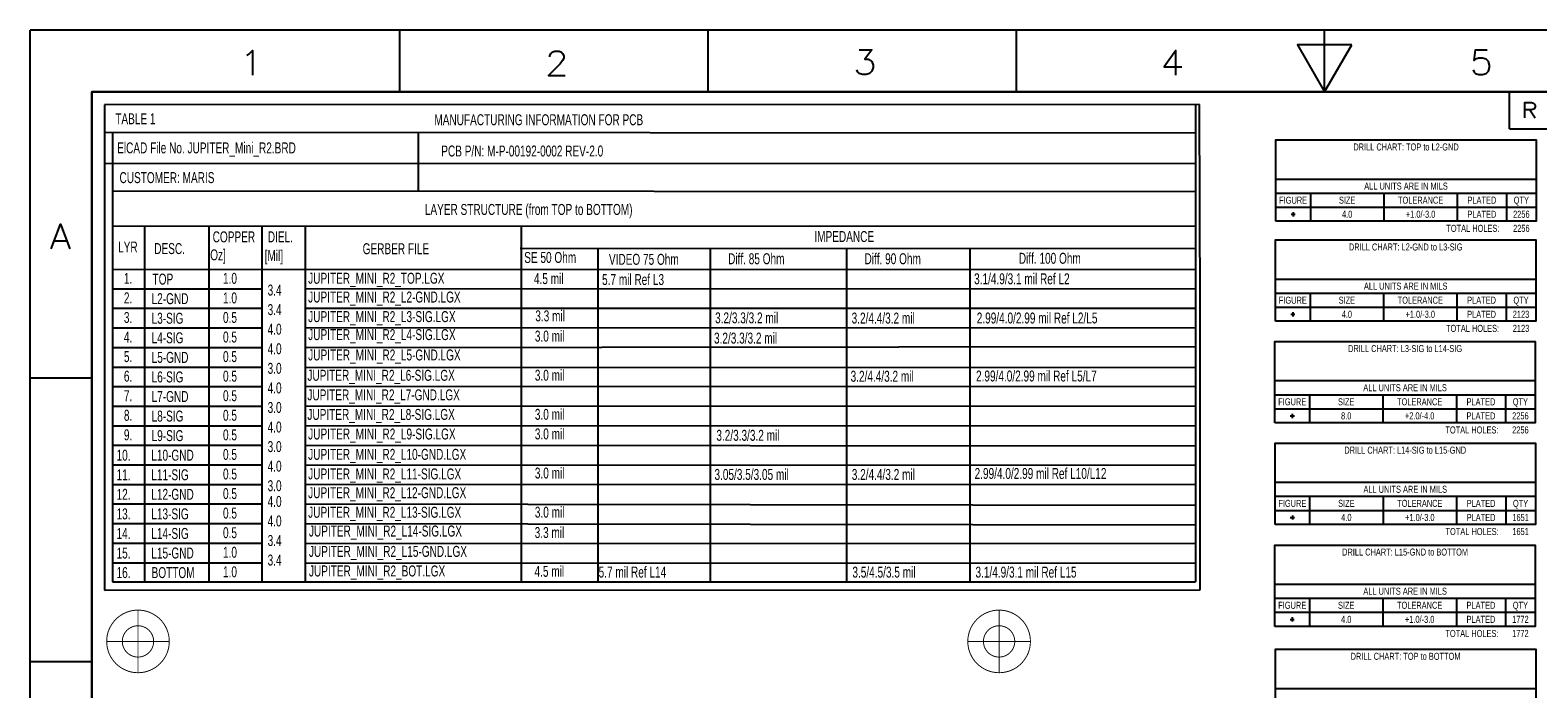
# Model space of a CAD drawing. Extents: x -36 to 384, y -28 to 269.
# Tile 51 of 52: x -36 to 208, y 162 to 269. Entities that reach past the tile are written whole.
import ezdxf
from ezdxf.enums import TextEntityAlignment as Align

# ---------------------------------------------------------------- set-up
doc = ezdxf.new("R2010")
doc.units = 0
for name, color, linetype in [('BG_DIMENSION', 7, 'CONTINUOUS'), ('BG_TARGET', 7, 'CONTINUOUS'), ('BG_TITLE_A3', 7, 'CONTINUOUS'), ('MA_NCLEGEND-1-16', 7, 'CONTINUOUS'), ('MA_NCLEGEND-1-2', 7, 'CONTINUOUS'), ('MA_NCLEGEND-14-15', 7, 'CONTINUOUS'), ('MA_NCLEGEND-15-16', 7, 'CONTINUOUS'), ('MA_NCLEGEND-2-3', 7, 'CONTINUOUS'), ('MA_NCLEGEND-3-14', 7, 'CONTINUOUS')]:
    doc.layers.add(name, color=color, linetype=linetype)

# ---------------------------------------------------------------- blocks, each defined once
blk = doc.blocks.new('FIGURE_CROSS')
for points in [[(-0.5, 0), (0.5, 0)], [(0, 0.5), (0, -0.5)]]:
    blk.add_lwpolyline(points)

msp = doc.modelspace()

# ---------------------------------------------------------------- linework, layer by layer
at = {"layer": 'BG_DIMENSION'}
for points in [[(153.416, 256.8956), (-24.2062, 256.8448)], [(-24.2062, 256.8448), (-24.2062, 178.1048)], [(152.781, 256.8956), (152.781, 179.4256)], [(153.543, 223.8756), (153.416, 256.8956)], [(-24.2062, 252.3998), (152.781, 252.3236)], [(-22.9362, 252.3998), (-22.9362, 179.42814)], [(26.7208, 242.8748), (26.7208, 252.3998)], [(-24.2062, 247.3198), (152.781, 247.3706)], [(-22.9362, 242.8748), (152.781, 242.7986)], [(-17.7292, 237.2868), (-17.7292, 179.55514)], [(-7.3152, 237.2868), (-7.3152, 179.55514)], [(-22.9362, 237.1598), (152.781, 237.2106)], [(1.3208, 237.1598), (1.3208, 179.42814)], [(8.3058, 237.1598), (8.3058, 179.42814)], [(43.3578, 237.21314), (43.3578, 179.55514)], [(43.2308, 233.6038), (152.781, 233.5276)], [(55.7784, 233.50474), (55.7784, 179.40274)], [(74.041, 233.55554), (74.041, 179.45354)], [(96.1644, 233.6292), (96.1644, 179.5272)], [(116.1796, 233.610404), (116.1796, 179.508404)], [(-22.9362, 230.1748), (152.781, 230.0986)], [(-22.9362, 226.9998), (1.3208, 226.9998)], [(8.3058, 226.9998), (152.781, 227.0506)], [(-22.9362, 223.8248), (1.3208, 223.8248)], [(8.3058, 223.8248), (152.781, 223.8756)], [(153.543, 178.1556), (153.543, 223.8756)], [(-22.9362, 220.6498), (1.3208, 220.6498)], [(8.3058, 220.6498), (152.781, 220.7006)], [(-22.9362, 217.4748), (1.3208, 217.4748)], [(8.3058, 217.4748), (152.781, 217.6526)], [(-22.9362, 214.2998), (1.3208, 214.2998)], [(8.3058, 214.2998), (152.781, 214.2236)], [(-22.9362, 211.1248), (1.3208, 211.1248)], [(8.3058, 211.1248), (152.781, 211.1756)], [(-22.9362, 207.9498), (1.3208, 207.9498)], [(8.3058, 207.9498), (152.781, 208.0006)], [(-22.9362, 204.7748), (1.3208, 204.7748)], [(8.3058, 204.7748), (152.781, 204.8256)], [(-22.9362, 201.5998), (1.3208, 201.5998)], [(8.3058, 201.5998), (152.781, 201.5236)], [(-22.9362, 198.4248), (1.3208, 198.4248)], [(8.3058, 198.4248), (152.781, 198.3486)], [(-22.9362, 195.2498), (1.3208, 195.2498)], [(8.3058, 195.2498), (152.781, 195.3006)], [(-22.9362, 192.0748), (1.3208, 192.0748)], [(8.3058, 192.0748), (152.781, 191.8716)], [(-22.9362, 188.8998), (1.3208, 188.8998)], [(8.3058, 188.8998), (152.781, 188.6966)], [(-22.9362, 185.7248), (1.3208, 185.7248)], [(8.3058, 185.7248), (152.781, 185.6486)], [(-22.9362, 182.5498), (1.3208, 182.5498)], [(8.3058, 182.5498), (152.781, 182.4736)], [(-22.9362, 179.42814), (152.781, 179.4256)], [(-24.2062, 178.1048), (153.543, 178.1556)]]:
    msp.add_lwpolyline(points, dxfattribs=at)
at = {"layer": 'BG_TARGET', "const_width": 0.1524}
for points in [[(-13.716, 169.773625, 1), (-23.876, 169.773625, 1), (-13.716, 169.773625)], [(125.984, 169.773625, 1), (115.824, 169.773625, 1), (125.984, 169.773625)], [(-16.256, 169.773625, 1), (-21.336, 169.773625, 1), (-16.256, 169.773625)], [(123.444, 169.773625, 1), (118.364, 169.773625, 1), (123.444, 169.773625)]]:
    msp.add_lwpolyline(points, format="xyb", dxfattribs=at)
for points in [[(-18.796, 174.8536), (-18.796, 164.6936)], [(120.904, 174.8536), (120.904, 164.6936)], [(-23.876, 169.7736), (-13.716, 169.7736)], [(115.824, 169.7736), (125.984, 169.7736)]]:
    msp.add_lwpolyline(points, dxfattribs=at)
at = {"layer": 'BG_TITLE_A3'}
for points in [[(-36.289996, -28.034742), (-36.289996, 268.965147)], [(383.709901, 268.965147), (-36.289996, 268.965147)], [(23.709909, 258.965141), (23.709909, 268.965147)], [(73.710013, 258.965141), (73.710013, 268.965147)], [(123.709913, 258.965141), (123.709913, 268.965147)], [(173.710092, 258.965141), (173.710092, 268.965147)], [(-1.147089, 264.918647), (-0.766089, 265.109147), (-0.194793, 265.680647), (-0.194793, 261.680655)], [(48.002698, 264.627843), (48.002698, 264.818343), (48.192893, 265.199343), (48.383393, 265.389843), (48.764393, 265.580343), (49.526393, 265.580343), (49.907393, 265.389843), (50.097893, 265.199343), (50.28819, 264.818343), (50.28819, 264.437343), (50.097893, 264.056546), (49.716893, 263.485046), (47.812198, 261.580351), (50.47869, 261.580351)], [(98.179611, 265.763451), (100.274907, 265.763451), (99.131907, 264.239756), (99.703407, 264.239756), (100.084407, 264.049256), (100.274907, 263.858756), (100.465407, 263.287256), (100.465407, 262.906459), (100.274907, 262.334959), (99.893907, 261.953959), (99.322407, 261.763459), (98.750907, 261.763459), (98.179611, 261.953959), (97.989111, 262.144459), (97.798611, 262.525459)], [(149.586188, 261.680655), (149.586188, 265.680647), (147.681391, 263.013952), (150.538688, 263.013952)], [(197.79869, 262.525459), (197.98919, 262.144459), (198.179411, 261.953959), (198.750911, 261.763459), (199.322411, 261.763459), (199.893911, 261.953959), (200.274707, 262.334959), (200.465207, 262.906459), (200.465207, 263.287256), (200.274707, 263.858756), (199.893911, 264.239756), (199.322411, 264.430256), (198.750911, 264.430256), (198.179411, 264.239756), (197.98919, 264.049256), (198.179411, 265.763451), (200.084207, 265.763451)], [(373.709895, 258.965141), (-26.289991, 258.965141)], [(-26.289991, 258.965141), (-26.289991, -18.034838)], [(203.710007, 252.965153), (203.710007, 258.965141)], [(206.186303, 254.715239), (206.186303, 257.215361), (207.257599, 257.215361), (207.614799, 257.09626), (207.7339, 256.977058), (207.852797, 256.73906), (207.852797, 256.500859), (207.7339, 256.262861), (207.614799, 256.14376), (207.257599, 256.024837), (206.186303, 256.024837)], [(207.019703, 256.024837), (207.852797, 254.715239)], [(203.710007, 252.965153), (373.709895, 252.965153)], [(-32.904709, 233.465345), (-31.380913, 237.465337), (-29.857192, 233.465345)], [(-32.333209, 234.79854), (-30.428413, 234.79854)], [(-26.289991, 212.465158), (-36.289996, 212.465158)], [(-26.289991, 166.46525), (-36.289996, 166.46525)]]:
    msp.add_lwpolyline(points, dxfattribs=at)
for points in [[(178.124612, 266.585141), (169.295597, 266.585141), (173.710092, 258.965141)], [(-26.289991, -18.034838), (-26.289991, 258.965141), (373.709895, 258.965141), (373.709895, -18.034838)]]:
    msp.add_lwpolyline(points, close=True, dxfattribs=at)
at = {"layer": 'MA_NCLEGEND-1-16'}
msp.add_lwpolyline([(165.7223, 116.509013), (165.7223, 168.502813), (207.9625, 168.502813), (207.9625, 116.509013)], close=True, dxfattribs=at)
msp.add_lwpolyline([(165.7223, 162.152813), (207.9625, 162.152813)], dxfattribs=at)
at = {"layer": 'MA_NCLEGEND-1-2'}
msp.add_lwpolyline([(165.7985, 237.946413), (165.7985, 251.154413), (208.0387, 251.154413), (208.0387, 237.946413)], close=True, dxfattribs=at)
for points in [[(165.7985, 244.804413), (208.0387, 244.804413)], [(165.7985, 242.518413), (208.0387, 242.518413)], [(171.4119, 242.518413), (171.4119, 237.946413)], [(183.3245, 242.518413), (183.3245, 237.946413)], [(195.2371, 242.518413), (195.2371, 237.946413)], [(203.2127, 242.518413), (203.2127, 237.946413)], [(165.7985, 240.232413), (208.0387, 240.232413)]]:
    msp.add_lwpolyline(points, dxfattribs=at)
at = {"layer": 'MA_NCLEGEND-14-15'}
msp.add_lwpolyline([(165.6715, 188.746613), (165.6715, 201.954613), (207.9117, 201.954613), (207.9117, 188.746613)], close=True, dxfattribs=at)
for points in [[(165.6715, 195.604613), (207.9117, 195.604613)], [(165.6715, 193.318613), (207.9117, 193.318613)], [(171.2849, 193.318613), (171.2849, 188.746613)], [(183.1975, 193.318613), (183.1975, 188.746613)], [(195.1101, 193.318613), (195.1101, 188.746613)], [(203.0857, 193.318613), (203.0857, 188.746613)], [(165.6715, 191.032613), (207.9117, 191.032613)]]:
    msp.add_lwpolyline(points, dxfattribs=at)
at = {"layer": 'MA_NCLEGEND-15-16'}
msp.add_lwpolyline([(165.6461, 172.211213), (165.6461, 185.419213), (207.8863, 185.419213), (207.8863, 172.211213)], close=True, dxfattribs=at)
for points in [[(165.6461, 179.069213), (207.8863, 179.069213)], [(165.6461, 176.783213), (207.8863, 176.783213)], [(171.2595, 176.783213), (171.2595, 172.211213)], [(183.1721, 176.783213), (183.1721, 172.211213)], [(195.0847, 176.783213), (195.0847, 172.211213)], [(203.0603, 176.783213), (203.0603, 172.211213)], [(165.6461, 174.497213), (207.8863, 174.497213)]]:
    msp.add_lwpolyline(points, dxfattribs=at)
at = {"layer": 'MA_NCLEGEND-2-3'}
msp.add_lwpolyline([(165.7477, 221.715813), (165.7477, 234.923813), (207.9879, 234.923813), (207.9879, 221.715813)], close=True, dxfattribs=at)
for points in [[(165.7477, 228.573813), (207.9879, 228.573813)], [(165.7477, 226.287813), (207.9879, 226.287813)], [(171.3611, 226.287813), (171.3611, 221.715813)], [(183.2737, 226.287813), (183.2737, 221.715813)], [(195.1863, 226.287813), (195.1863, 221.715813)], [(203.1619, 226.287813), (203.1619, 221.715813)], [(165.7477, 224.001813), (207.9879, 224.001813)]]:
    msp.add_lwpolyline(points, dxfattribs=at)
at = {"layer": 'MA_NCLEGEND-3-14'}
msp.add_lwpolyline([(165.6461, 205.231213), (165.6461, 218.439213), (207.8863, 218.439213), (207.8863, 205.231213)], close=True, dxfattribs=at)
for points in [[(165.6461, 212.089213), (207.8863, 212.089213)], [(165.6461, 209.803213), (207.8863, 209.803213)], [(171.2595, 209.803213), (171.2595, 205.231213)], [(183.1721, 209.803213), (183.1721, 205.231213)], [(195.0847, 209.803213), (195.0847, 205.231213)], [(203.0603, 209.803213), (203.0603, 205.231213)], [(165.6461, 207.517213), (207.8863, 207.517213)]]:
    msp.add_lwpolyline(points, dxfattribs=at)

# ---------------------------------------------------------------- block references
at = {"layer": 'MA_NCLEGEND-1-2', "xscale": 0.6858, "yscale": 0.6858}
msp.add_blockref('FIGURE_CROSS', (168.6052, 239.089413), dxfattribs=at)
at = {"layer": 'MA_NCLEGEND-14-15', "xscale": 0.6858, "yscale": 0.6858}
msp.add_blockref('FIGURE_CROSS', (168.4782, 189.889613), dxfattribs=at)
at = {"layer": 'MA_NCLEGEND-15-16', "xscale": 0.6858, "yscale": 0.6858}
msp.add_blockref('FIGURE_CROSS', (168.4528, 173.354213), dxfattribs=at)
at = {"layer": 'MA_NCLEGEND-2-3', "xscale": 0.6858, "yscale": 0.6858}
msp.add_blockref('FIGURE_CROSS', (168.5544, 222.858813), dxfattribs=at)
at = {"layer": 'MA_NCLEGEND-3-14', "xscale": 0.7112, "yscale": 0.7112}
msp.add_blockref('FIGURE_CROSS', (168.4528, 206.374213), dxfattribs=at)

# ---------------------------------------------------------------- texts
at = {"layer": 'BG_DIMENSION', "width": 0.685714}
for s, p in [('TABLE 1', (-22.479, 253.6952)), ('MANUFACTURING INFORMATION FOR PCB', (29.2862, 253.534418)), ('ElCAD File No. JUPITER_Mini_R2.BRD', (-22.1742, 248.9708)), ('PCB P/N: M-P-00192-0002 REV-2.0', (30.4038, 248.4628)), ('CUSTOMER: MARIS', (-21.7932, 244.1448)), ('LAYER STRUCTURE (from TOP to BOTTOM)', (27.7368, 238.980218)), ('COPPER', (-6.6802, 234.535218)), ('DIEL.', (2.2606, 234.535218)), ('IMPEDANCE', (90.934032, 234.586272)), ('LYR', (-22.0218, 232.884218)), ('DESC.', (-16.1544, 232.630218)), ('   [Oz]', (-8.89, 231.614218)), ('[Mil]', (1.7526, 231.487218)), ('GERBER FILE', (17.653, 232.604818)), ('SE 50 Ohm', (43.8658, 231.1908)), ('VIDEO 75 Ohm', (57.6072, 230.886)), ('Diff. 85 Ohm', (76.9366, 230.979142)), ('Diff. 90 Ohm', (99.06, 230.979142)), ('Diff. 100 Ohm', (124.100082, 231.05491)), ('1.', (-21.082, 227.804218)), ('TOP', (-16.4338, 227.677218)), ('1.0', (-5.0038, 227.804218)), ('3.4', (2.2352, 225.899218)), ('JUPITER_MINI_R2_TOP.LGX', (8.8138, 227.81514)), ('4.5 mil', (45.4406, 227.755958)), ('5.7 mil Ref L3', (56.4896, 227.6094)), ('3.1/4.9/3.1 mil Ref L2', (116.84762, 227.725478)), ('2.', (-21.082, 224.629218)), ('L2-GND', (-16.5862, 224.502218)), ('1.0', (-5.0038, 224.629218)), ('JUPITER_MINI_R2_L2-GND.LGX', (8.8138, 224.76714)), ('3.', (-21.082, 221.454218)), ('L3-SIG', (-16.5862, 221.327218)), ('0.5', (-5.0038, 221.454218)), ('3.4', (2.2352, 222.724218)), ('JUPITER_MINI_R2_L3-SIG.LGX', (8.8138, 221.59214)), ('3.3 mil', (45.663104, 221.709742)), ('3.2/3.3/3.2 mil', (74.8284, 221.3864)), ('3.2/4.4/3.2 mil', (96.9772, 221.352542)), ('2.99/4.0/2.99 mil Ref L2/L5', (117.27942, 221.365318)), ('4.0', (2.2352, 219.549218)), ('JUPITER_MINI_R2_L4-SIG.LGX', (8.8138, 218.67114)), ('3.0 mil', (45.586904, 218.430602)), ('4.', (-21.082, 218.279218)), ('L4-SIG', (-16.5862, 218.152218)), ('0.5', (-5.0038, 218.279218)), ('4.0', (2.2352, 216.374218)), ('3.2/3.3/3.2 mil', (74.6506, 218.103958)), ('5.', (-21.082, 215.104218)), ('L5-GND', (-16.5862, 214.977218)), ('0.5', (-5.0038, 215.104218)), ('JUPITER_MINI_R2_L5-GND.LGX', (8.8138, 215.36914)), ('6.', (-21.082, 211.929218)), ('L6-SIG', (-16.5862, 211.802218)), ('0.5', (-5.0038, 211.929218)), ('3.0', (2.2352, 213.199218)), ('JUPITER_MINI_R2_L6-SIG.LGX', (8.6868, 212.06714)), ('3.0 mil', (45.586904, 212.080602)), ('3.2/4.4/3.2 mil', (96.8121, 211.911438)), ('2.99/4.0/2.99 mil Ref L5/L7', (117.1575, 211.953856)), ('7.', (-21.082, 208.754218)), ('L7-GND', (-16.5862, 208.627218)), ('0.5', (-5.0038, 208.754218)), ('4.0', (2.2352, 210.024218)), ('JUPITER_MINI_R2_L7-GND.LGX', (8.6868, 208.89214)), ('3.0', (2.2352, 206.849218)), ('8.', (-21.082, 205.579218)), ('L8-SIG', (-16.5862, 205.452218)), ('0.5', (-5.0038, 205.579218)), ('4.0', (2.2352, 203.674218)), ('JUPITER_MINI_R2_L8-SIG.LGX', (8.6868, 205.71714)), ('3.0 mil', (45.586904, 205.730602)), ('9.', (-21.082, 202.404218)), ('L9-SIG', (-16.5862, 202.277218)), ('0.5', (-5.0038, 202.404218)), ('JUPITER_MINI_R2_L9-SIG.LGX', (8.8138, 202.54214)), ('3.0 mil', (45.586904, 202.555602)), ('3.2/3.3/3.2 mil', (75.0316, 202.327942)), ('10.', (-22.2758, 199.102218)), ('L10-GND', (-16.637, 199.102218)), ('0.5', (-5.0038, 199.229218)), ('3.0', (2.2352, 200.499218)), ('JUPITER_MINI_R2_L10-GND.LGX', (8.8138, 199.24014)), ('4.0', (2.2352, 197.324218)), ('3.0 mil', (45.586904, 196.205602)), ('11.', (-22.2758, 195.927218)), ('L11-SIG', (-16.637, 195.927218)), ('0.5', (-5.0038, 196.054218)), ('3.0', (2.2352, 194.149218)), ('JUPITER_MINI_R2_L11-SIG.LGX', (8.8138, 196.06514)), ('3.05/3.5/3.05 mil', (74.7268, 195.978018)), ('3.2/4.4/3.2 mil', (97.0026, 195.977942)), ('2.99/4.0/2.99 mil Ref L10/L12', (116.9289, 196.138038)), ('12.', (-22.2758, 192.752218)), ('L12-GND', (-16.637, 192.752218)), ('0.5', (-5.0038, 192.879218)), ('4.0', (2.2352, 191.609218)), ('JUPITER_MINI_R2_L12-GND.LGX', (8.8138, 193.01714)), ('13.', (-22.2758, 189.577218)), ('L13-SIG', (-16.637, 189.577218)), ('0.5', (-5.0038, 189.704218)), ('JUPITER_MINI_R2_L13-SIG.LGX', (8.8138, 189.84214)), ('3.0 mil', (45.586904, 189.855602)), ('0.5', (-5.0038, 186.529218)), ('4.0', (2.2352, 188.434218)), ('JUPITER_MINI_R2_L14-SIG.LGX', (8.9408, 186.79414)), ('3.3 mil', (45.561504, 186.556142)), ('14.', (-22.2758, 186.402218)), ('L14-SIG', (-16.637, 186.402218)), ('3.4', (2.2352, 185.259218)), ('15.', (-22.2758, 183.227218)), ('L15-GND', (-16.637, 183.227218)), ('1.0', (-5.0038, 183.354218)), ('3.4', (2.2352, 182.084218)), ('JUPITER_MINI_R2_L15-GND.LGX', (8.9408, 183.49214)), ('16.', (-22.2758, 180.052218)), ('BOTTOM', (-16.5862, 180.052218)), ('1.0', (-5.0038, 180.179218)), ('JUPITER_MINI_R2_BOT.LGX', (8.9408, 180.31714)), ('4.5 mil', (45.536104, 180.256942)), ('5.7 mil Ref L14', (55.9308, 180.1368)), ('3.5/4.5/3.5 mil', (97.1042, 180.128342)), ('3.1/4.9/3.1 mil Ref L15', (117.0686, 180.128342))]:
    msp.add_text(s, height=1.778, dxfattribs=at).set_placement(p)
at = {"layer": 'MA_NCLEGEND-1-16', "width": 0.688889}
msp.add_text('DRILL CHART: TOP to BOTTOM', height=1.143, dxfattribs=at).set_placement((186.8424, 166.788313), align=Align.CENTER)
at = {"layer": 'MA_NCLEGEND-1-2', "width": 0.688889}
for s, p in [('DRILL CHART: TOP to L2-GND', (186.9186, 249.439913)), ('ALL UNITS ARE IN MILS', (186.9186, 243.089913)), ('FIGURE', (168.6052, 240.803913)), ('SIZE', (177.3682, 240.803913)), ('TOLERANCE', (189.2808, 240.803913)), ('+1.0/-3.0', (189.2808, 238.517913)), ('PLATED', (199.2249, 240.803913)), ('QTY', (205.6257, 240.803913)), ('4.0', (177.3682, 238.517913)), ('PLATED', (199.2249, 238.517913)), ('2256', (205.6257, 238.517913)), ('2256', (205.6257, 236.231913))]:
    msp.add_text(s, height=1.143, dxfattribs=at).set_placement(p, align=Align.CENTER)
at = {"layer": 'MA_NCLEGEND-1-2'}
msp.add_text('v4', height=0.3429, dxfattribs=at).set_placement((168.6052, 239.089413), align=Align.MIDDLE_CENTER)
at = {"layer": 'MA_NCLEGEND-1-2', "width": 0.688889}
msp.add_text('TOTAL HOLES:', height=1.143, dxfattribs=at).set_placement((202.0697, 236.231913), align=Align.RIGHT)
at = {"layer": 'MA_NCLEGEND-14-15', "width": 0.688889}
for s, p in [('DRILL CHART: L14-SIG to L15-GND', (186.7916, 200.240113)), ('ALL UNITS ARE IN MILS', (186.7916, 193.890113)), ('FIGURE', (168.4782, 191.604113)), ('SIZE', (177.2412, 191.604113)), ('TOLERANCE', (189.1538, 191.604113)), ('PLATED', (199.0979, 191.604113)), ('QTY', (205.4987, 191.604113)), ('4.0', (177.2412, 189.318113)), ('+1.0/-3.0', (189.1538, 189.318113)), ('PLATED', (199.0979, 189.318113)), ('1651', (205.4987, 189.318113)), ('1651', (205.4987, 187.032113))]:
    msp.add_text(s, height=1.143, dxfattribs=at).set_placement(p, align=Align.CENTER)
at = {"layer": 'MA_NCLEGEND-14-15'}
msp.add_text('v4', height=0.3429, dxfattribs=at).set_placement((168.4782, 189.889613), align=Align.MIDDLE_CENTER)
at = {"layer": 'MA_NCLEGEND-14-15', "width": 0.688889}
msp.add_text('TOTAL HOLES:', height=1.143, dxfattribs=at).set_placement((201.9427, 187.032113), align=Align.RIGHT)
at = {"layer": 'MA_NCLEGEND-15-16', "width": 0.688889}
for s, p in [('DRILL CHART: L15-GND to BOTTOM', (186.7662, 183.704713)), ('FIGURE', (168.4528, 175.068713)), ('SIZE', (177.2158, 175.068713)), ('ALL UNITS ARE IN MILS', (186.7662, 177.354713)), ('TOLERANCE', (189.1284, 175.068713)), ('PLATED', (199.0725, 175.068713)), ('QTY', (205.4733, 175.068713)), ('4.0', (177.2158, 172.782713)), ('+1.0/-3.0', (189.1284, 172.782713)), ('PLATED', (199.0725, 172.782713)), ('1772', (205.4733, 172.782713)), ('1772', (205.4733, 170.496713))]:
    msp.add_text(s, height=1.143, dxfattribs=at).set_placement(p, align=Align.CENTER)
at = {"layer": 'MA_NCLEGEND-15-16'}
msp.add_text('v4', height=0.3429, dxfattribs=at).set_placement((168.4528, 173.354213), align=Align.MIDDLE_CENTER)
at = {"layer": 'MA_NCLEGEND-15-16', "width": 0.688889}
msp.add_text('TOTAL HOLES:', height=1.143, dxfattribs=at).set_placement((201.9173, 170.496713), align=Align.RIGHT)
at = {"layer": 'MA_NCLEGEND-2-3', "width": 0.688889}
for s, p in [('DRILL CHART: L2-GND to L3-SIG', (186.8678, 233.209313)), ('ALL UNITS ARE IN MILS', (186.8678, 226.859313)), ('FIGURE', (168.5544, 224.573313)), ('SIZE', (177.3174, 224.573313)), ('TOLERANCE', (189.23, 224.573313)), ('PLATED', (199.1741, 224.573313)), ('QTY', (205.5749, 224.573313)), ('4.0', (177.3174, 222.287313)), ('+1.0/-3.0', (189.23, 222.287313)), ('PLATED', (199.1741, 222.287313)), ('2123', (205.5749, 222.287313)), ('2123', (205.5749, 220.001313))]:
    msp.add_text(s, height=1.143, dxfattribs=at).set_placement(p, align=Align.CENTER)
at = {"layer": 'MA_NCLEGEND-2-3'}
msp.add_text('v4', height=0.3429, dxfattribs=at).set_placement((168.5544, 222.858813), align=Align.MIDDLE_CENTER)
at = {"layer": 'MA_NCLEGEND-2-3', "width": 0.688889}
msp.add_text('TOTAL HOLES:', height=1.143, dxfattribs=at).set_placement((202.0189, 220.001313), align=Align.RIGHT)
at = {"layer": 'MA_NCLEGEND-3-14', "width": 0.688889}
for s, p in [('DRILL CHART: L3-SIG to L14-SIG', (186.7662, 216.724713)), ('ALL UNITS ARE IN MILS', (186.7662, 210.374713)), ('FIGURE', (168.4528, 208.088713)), ('SIZE', (177.2158, 208.088713)), ('TOLERANCE', (189.1284, 208.088713)), ('PLATED', (199.0725, 208.088713)), ('QTY', (205.4733, 208.088713)), ('8.0', (177.2158, 205.802713)), ('+2.0/-4.0', (189.1284, 205.802713)), ('PLATED', (199.0725, 205.802713)), ('2256', (205.4733, 205.802713)), ('2256', (205.4733, 203.516713))]:
    msp.add_text(s, height=1.143, dxfattribs=at).set_placement(p, align=Align.CENTER)
at = {"layer": 'MA_NCLEGEND-3-14'}
msp.add_text('x8', height=0.3556, dxfattribs=at).set_placement((168.4528, 206.374213), align=Align.MIDDLE_CENTER)
at = {"layer": 'MA_NCLEGEND-3-14', "width": 0.688889}
msp.add_text('TOTAL HOLES:', height=1.143, dxfattribs=at).set_placement((201.9173, 203.516713), align=Align.RIGHT)

doc.saveas('drawing.dxf')
